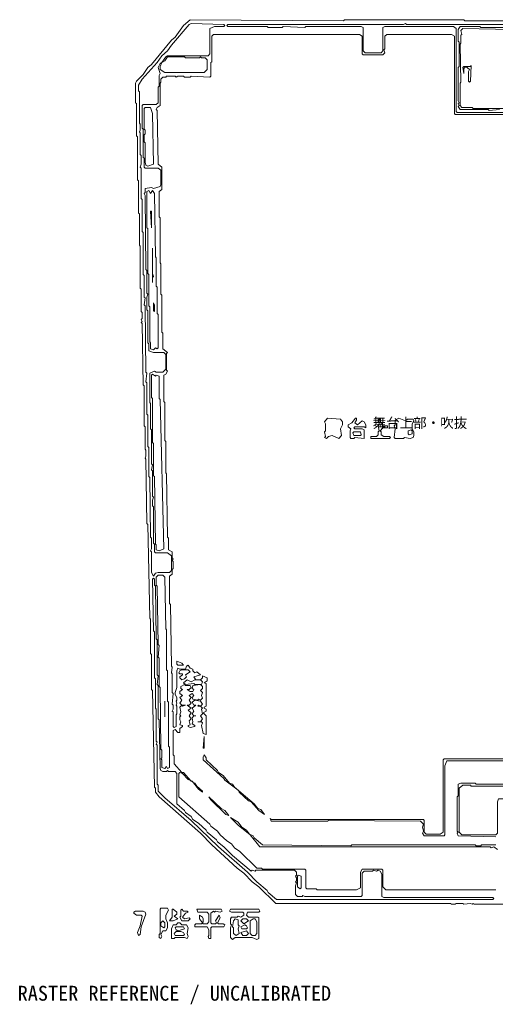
# Model space of a CAD drawing. Header units: millimetres. Extents: x -917 to 53670, y -4147 to 35616.
# Tile 1 of 5: x -917 to 18281, y -4147 to 35616. Entities that reach past the tile are written whole.
import ezdxf

# ---------------------------------------------------------------- set-up
doc = ezdxf.new("R2010")
doc.units = ezdxf.units.MM
for name, color, linetype, lineweight, true_color in [('ANNOTATION', 7, 'Continuous', 18, 0x50555f), ('EDITABLE_ROOM_LABELS', 7, 'Continuous', 18, 0x50555f), ('RASTER_CONTOURS', 7, 'Continuous', 18, 0x50555f)]:
    doc.layers.add(name, color=color, linetype=linetype, lineweight=lineweight, true_color=true_color)
doc.styles.add('JAPANESE', font='msgothic.ttc')

msp = doc.modelspace()

# ---------------------------------------------------------------- linework, layer by layer
at = {"layer": 'RASTER_CONTOURS'}
for points in [[(19287, 35576), (17047, 35576), (17009, 35616), (12188, 35616), (12150, 35576), (5963, 35616), (5697, 35379), (5356, 34906), (5204, 34788), (4407, 33802), (4255, 33684), (4065, 33408), (3799, 33132), (3761, 33053), (3761, 32264), (3799, 32225), (3799, 30923), (3837, 30884), (3837, 29149), (3875, 29110), (3875, 27808), (3913, 27769), (3913, 26507), (3951, 26468), (3951, 24772), (3989, 24733), (3989, 23826), (4027, 23786), (4027, 23550), (3989, 23510), (4027, 23432), (3989, 23392), (4027, 23353), (4065, 20868), (4103, 20829), (4103, 19212), (4141, 19173), (4141, 18266), (4179, 18227), (4179, 17990), (4141, 17911), (4179, 17872), (4217, 15269), (4255, 15230), (4331, 11444), (4369, 11405), (4369, 10025), (4407, 9985), (4407, 8566), (4445, 8527), (4521, 4623), (4559, 4583), (4559, 4426), (4710, 4229), (6381, 2770), (6836, 2296), (7861, 1350), (8127, 1153), (8468, 798), (8734, 601), (9417, -69), (16478, -69), (16516, -109), (16667, -109), (16705, -69), (16971, -69), (17009, -109), (17275, -69), (17351, -109), (17389, -69), (17427, -109), (21830, -109)], [(18983, 31870), (16743, 31870), (16705, 31909), (16705, 35261), (16591, 35340), (13820, 35340), (13745, 35300), (13745, 34354), (13669, 34275), (13023, 34275), (12947, 34354), (12947, 35300), (12871, 35340), (10632, 35340), (10594, 35300), (9721, 35340), (9683, 35300), (9114, 35300), (9076, 35340), (7481, 35340), (7443, 35379), (7481, 35419), (14580, 35419), (14656, 35458), (14694, 35419), (18603, 35419)], [(18300, 483), (13858, 483), (13745, 601), (13745, 1271), (13707, 1311), (12909, 1311), (12834, 1192), (12834, 561), (12682, 483), (11087, 483), (11049, 522), (10670, 522), (10632, 561), (10632, 1271), (10594, 1311), (8886, 1311), (8848, 1350), (8658, 1350), (7975, 2020), (7747, 2178), (7633, 2336), (7443, 2454), (7178, 2691), (7064, 2848), (6798, 3046), (6760, 3124), (5507, 4229), (5507, 5175), (5545, 5214), (5659, 5175), (5887, 4938), (6039, 4859), (6305, 4544), (6456, 4426), (6456, 4465), (6229, 4662), (6153, 4781), (6001, 4859), (5697, 5214), (5621, 5214), (5318, 5569), (5318, 5885), (5280, 5924), (5280, 6910), (5356, 6949), (5470, 6831), (5545, 6831), (5545, 6989), (5659, 7068), (5659, 7107), (5545, 7146), (5583, 7265), (5545, 7344), (5545, 7462), (5583, 7501), (5545, 7541), (5583, 7659), (5545, 7856), (5621, 7935), (5659, 7896), (5773, 7935), (5621, 7935), (5545, 8014), (5621, 8132), (5545, 8250), (5659, 8329), (5545, 8408), (5545, 8487), (5659, 8566), (5583, 8605), (5583, 8684), (5735, 8763), (5773, 8724), (5963, 8724), (6001, 8645), (5925, 8566), (5849, 8566), (5963, 8487), (6077, 8487), (6115, 8566), (6039, 8605), (6077, 8724), (6381, 8763), (6456, 8684), (6456, 8605), (6381, 8527), (6456, 8448), (6418, 8329), (6456, 8211), (6381, 8132), (6305, 8172), (6267, 8132), (6077, 8172), (6039, 8250), (6115, 8329), (6039, 8408), (5925, 8329), (6001, 8250), (5925, 8132), (6001, 8014), (5925, 7935), (5849, 7935), (6001, 7817), (5887, 7738), (6001, 7620), (5925, 7501), (6001, 7383), (5925, 7304), (5963, 7146), (5887, 7107), (5887, 7068), (5963, 7028), (6153, 7068), (6153, 7107), (6039, 7186), (6077, 7265), (6039, 7422), (6115, 7501), (6191, 7501), (6115, 7501), (6039, 7580), (6115, 7698), (6039, 7817), (6191, 7935), (6115, 7935), (6039, 8053), (6153, 8132), (6381, 8093), (6456, 7974), (6381, 7896), (6305, 7935), (6267, 7896), (6381, 7896), (6456, 7817), (6418, 7777), (6456, 7580), (6381, 7501), (6456, 7383), (6381, 7265), (6267, 7265), (6418, 7265), (6456, 7225), (6418, 7107), (6494, 6792), (6608, 6752), (6608, 7501), (6494, 7620), (6608, 7698), (6608, 7777), (6532, 7817), (6532, 7856), (6608, 7896), (6608, 8803), (6532, 8842), (6646, 8921), (6646, 9039), (6456, 9118), (6456, 9039), (6381, 8960), (6191, 8960), (6115, 9079), (6381, 9157), (6229, 9276), (6153, 9236), (6077, 9315), (6077, 9394), (5963, 9433), (5887, 9552), (5811, 9512), (5773, 9394), (5545, 9394), (5470, 9433), (5432, 9315), (5432, 8645), (5356, 8448), (5356, 8369), (5432, 8250), (5432, 8132), (5394, 8093), (5432, 8014), (5394, 7935), (5432, 7896), (5432, 7580), (5394, 7541), (5394, 7068), (5318, 7028), (5280, 7068), (5280, 7659), (5242, 7698), (5280, 7777), (5280, 7935), (5242, 7974), (5280, 8408), (5242, 8448), (5242, 9197), (5204, 9236), (5242, 9473), (5204, 9512), (5166, 11996), (5128, 12036), (5128, 13140), (5242, 13219), (5242, 13416), (5280, 13455), (5280, 13731), (5242, 13771), (5280, 13850), (5242, 13889), (5242, 14126), (5090, 14205), (5090, 14678), (5052, 14717), (5014, 17280), (4976, 17320), (4976, 18581), (4938, 18621), (4938, 20159), (4900, 20198), (4900, 21263), (4976, 21302), (5052, 21421), (5014, 21460), (5014, 22130), (5052, 22170), (4862, 22327), (4862, 22958), (4824, 22998), (4824, 24496), (4786, 24536), (4786, 25758), (4748, 25797), (4748, 27611), (4710, 27651), (4710, 28676), (4824, 28755), (4824, 29662), (4672, 29780), (4634, 31949), (4596, 31988), (4634, 32067), (4748, 32146), (4748, 33053), (4786, 33092), (4786, 33210), (4862, 33289), (4976, 33289), (5014, 33329), (5356, 33329), (5394, 33289), (5470, 33329), (5697, 33329), (5735, 33289), (5963, 33289), (6001, 33329), (6760, 33289), (6798, 33329), (6798, 33881), (6836, 33920), (6836, 34945), (6912, 35024), (12796, 35024), (12909, 34945), (12909, 34236), (12947, 34196), (13745, 34196), (13820, 34275), (13782, 34393), (13820, 34433), (13820, 34945), (13896, 35024), (16516, 35024), (16629, 34945), (16629, 31830), (16667, 31791), (18907, 31791)], [(18983, 35300), (17692, 35300), (17654, 35340), (16857, 35340), (16781, 35221), (16781, 34748), (16819, 34709), (16819, 33723), (16781, 33684), (16781, 32343), (16819, 32264), (16781, 32225), (16819, 32146), (16781, 32106), (16857, 31988), (17996, 31988), (18034, 31949), (18451, 31988)], [(18907, 32028), (17389, 32028), (17351, 32067), (16933, 32067), (16857, 32146), (16857, 33053), (16895, 33092), (16857, 34630), (16895, 34669), (16895, 34985), (16933, 35024), (16895, 35182), (16971, 35261), (18945, 35221)], [(20008, 5766), (16212, 5766), (16174, 5727), (16174, 2809), (16060, 2730), (15491, 2730), (15415, 2809), (15415, 3282), (15377, 3322), (9227, 3322), (9189, 3361), (9227, 3243), (11505, 3243), (11543, 3282), (15263, 3243), (15377, 3124), (15339, 3006), (15377, 2848), (15339, 2770), (15415, 2651), (16212, 2651), (16250, 2691), (16250, 5490), (16326, 5687), (19400, 5687)], [(19438, 4741), (17502, 4741), (17464, 4781), (16895, 4781), (16781, 4741), (16781, 4268), (16743, 4229), (16743, 2848), (16781, 2809), (16743, 2770), (16781, 2651), (18300, 2612)], [(18300, 2296), (17730, 2296), (17692, 2257), (17502, 2257), (17464, 2296), (12492, 2296), (12454, 2257), (8886, 2296), (8544, 2572), (8506, 2651), (8354, 2730), (8241, 2888), (8051, 3006), (7899, 3203), (7595, 3400), (7899, 3085), (8392, 2691), (8772, 2218), (18072, 2218), (18110, 2178), (18224, 2218), (18376, 2099)]]:
    msp.add_lwpolyline(points, dxfattribs=at)
for points in [[(7329, 35419), (7367, 35379), (7329, 35340), (6950, 35340), (6760, 35261), (6760, 34236), (6684, 34157), (5052, 34157), (4976, 34117), (4824, 33881), (4748, 33841), (4672, 33684), (4748, 33447), (4710, 33368), (4710, 32934), (4672, 32895), (4672, 32264), (4596, 32185), (4065, 32185), (4027, 32146), (4027, 31239), (4065, 31199), (4065, 30056), (4103, 30017), (4103, 29662), (4141, 29622), (4672, 29622), (4786, 29543), (4786, 28952), (4748, 28873), (4483, 28794), (4407, 28834), (4141, 28794), (4141, 28636), (4103, 28597), (4141, 28518), (4179, 25521), (4217, 25482), (4217, 24575), (4255, 24536), (4217, 24417), (4217, 23905), (4255, 23865), (4255, 22564), (4293, 22525), (4293, 22249), (4483, 22170), (4900, 22170), (4976, 22091), (4976, 21499), (4862, 21381), (4596, 21381), (4521, 21421), (4331, 21342), (4331, 20159), (4369, 20119), (4369, 19094), (4407, 19055), (4407, 17675), (4445, 17635), (4407, 17438), (4445, 17399), (4445, 16373), (4483, 16334), (4445, 16216), (4445, 15979), (4483, 15940), (4483, 14481), (4521, 14441), (4521, 14126), (4559, 14086), (5052, 14086), (5204, 13968), (5204, 13377), (5128, 13298), (4672, 13298), (4559, 13258), (4483, 13140), (4407, 13298), (4407, 14126), (4369, 14165), (4407, 14244), (4407, 14678), (4369, 14717), (4331, 17123), (4293, 17162), (4293, 18345), (4255, 18384), (4255, 19646), (4217, 19686), (4217, 20947), (4179, 20987), (4217, 21342), (4179, 21381), (4141, 24062), (4103, 24102), (4141, 24378), (4103, 24417), (4103, 25285), (4065, 25324), (4065, 27020), (4027, 27059), (4027, 28360), (3989, 28400), (3989, 29622), (3951, 29662), (3989, 29780), (3989, 30135), (3951, 30174), (3951, 31042), (3913, 31081), (3951, 31160), (3951, 31397), (3913, 31436), (3913, 32698), (3875, 32737), (3875, 32974), (4027, 33210), (4634, 33881), (4824, 34157), (5052, 34354), (5204, 34591), (5925, 35419), (6001, 35458)], [(4748, 33723), (4824, 33881), (4938, 33960), (5052, 34117), (5735, 34117), (5773, 34078), (6343, 34078), (6381, 34117), (6418, 34078), (6570, 34078), (6646, 33999), (6646, 33605), (6532, 33486), (4938, 33486), (4748, 33605)], [(17313, 33763), (17275, 33723), (17009, 33723), (16971, 33684), (17009, 33447), (17009, 33644), (17085, 33723), (17237, 33605), (17199, 33526), (17199, 33132), (17237, 33092), (17275, 33132)], [(4141, 32067), (4369, 32067), (4445, 31830), (4483, 29780), (4255, 29701), (4179, 29741), (4141, 29859), (4141, 30647), (4103, 30687), (4103, 30963), (4141, 31002), (4141, 31160), (4103, 31199), (4103, 32028)], [(4293, 28715), (4369, 28597), (4445, 28715), (4521, 28597), (4559, 26034), (4596, 25995), (4596, 24851), (4634, 24812), (4634, 23747), (4672, 23708), (4672, 22367), (4634, 22327), (4559, 22367), (4483, 22288), (4369, 22327), (4369, 22564), (4331, 22603), (4331, 24023), (4293, 24062), (4293, 25324), (4255, 25364), (4255, 27177), (4217, 27217), (4217, 28676)], [(4369, 27887), (4407, 27217), (4407, 27887)], [(4445, 26389), (4445, 25009), (4445, 25206), (4483, 25245), (4445, 25364)], [(4483, 24181), (4483, 23865), (4521, 23826), (4521, 24102)], [(4445, 21302), (4559, 21223), (4596, 21263), (4710, 21223), (4710, 20316), (4748, 20277), (4900, 14244), (4710, 14165), (4596, 14205), (4596, 14402), (4559, 14441), (4521, 17162), (4483, 17201), (4483, 18503), (4445, 18542), (4445, 20316), (4407, 20356), (4407, 21263)], [(11505, 19528), (11391, 19370), (11429, 19291), (11429, 19015), (11391, 18976), (11429, 18779), (11391, 18739), (11467, 18700), (11543, 18779), (11695, 18818), (11960, 18700), (12074, 18818), (12036, 19094), (12112, 19252), (12112, 19370), (12036, 19488)], [(12644, 19528), (12492, 19331), (12340, 19252), (12340, 19173), (12454, 19094), (12416, 19015), (12416, 18739), (12454, 18700), (12568, 18700), (12606, 18739), (12985, 18700), (12985, 19055), (12909, 19094), (12606, 19094), (12568, 19134), (12606, 19173), (12985, 19173), (13061, 19134), (13061, 19252), (12985, 19370), (12909, 19410), (12720, 19252), (12606, 19331), (12682, 19449), (12682, 19528)], [(13593, 19488), (13593, 19252), (13555, 19212), (13593, 19015), (13555, 18976), (13555, 18857), (13479, 18779), (13251, 18779), (13251, 18700), (14010, 18700), (14048, 18739), (14010, 18779), (13782, 18779), (13669, 18857), (13669, 18976), (13631, 19015), (13745, 19134), (13934, 19134), (13934, 19212), (13745, 19212), (13669, 19291), (13631, 19488)], [(14238, 19449), (14238, 19252), (14200, 19212), (14238, 19094), (14200, 18739), (14238, 18700), (14580, 18700), (14618, 18739), (14845, 18700), (14959, 18739), (14997, 18818), (14997, 18976), (14921, 19094), (14921, 19291), (14997, 19410), (14959, 19488), (14731, 19488), (14656, 19410), (14390, 19528)], [(12530, 18936), (12568, 18976), (12834, 18976), (12871, 18857), (12834, 18818), (12568, 18818)], [(14769, 19015), (14883, 19055), (14921, 19015), (14921, 18897), (14807, 18857), (14769, 18897)], [(4672, 13179), (4862, 13179), (4938, 13101), (4976, 11011), (5014, 10971), (5014, 9355), (5052, 9315), (5052, 8093), (5090, 8053), (5090, 6279), (5128, 6240), (5128, 5411), (5052, 5372), (5014, 5451), (4938, 5372), (4824, 5411), (4824, 5727), (4786, 5766), (4824, 5806), (4824, 6121), (4786, 6161), (4748, 8645), (4710, 8684), (4710, 9828), (4672, 9867), (4710, 10340), (4672, 10380), (4634, 12746), (4596, 12785), (4596, 13101)], [(4445, 13022), (4483, 13061), (4521, 13022), (4521, 12785), (4559, 12746), (4596, 10616), (4634, 10577), (4634, 9157), (4672, 9118), (4634, 8763), (4672, 8724), (4672, 7383), (4710, 7344), (4748, 5372), (4786, 5293), (4862, 5254), (5014, 5254), (5052, 5293), (5090, 5254), (5356, 5254), (5432, 5175), (5432, 3952), (5735, 3676), (5773, 3598), (6001, 3440), (6077, 3322), (6305, 3164), (6608, 2888), (6646, 2809), (7026, 2494), (7064, 2415), (7329, 2218), (7671, 1863), (8430, 1232), (8468, 1271), (8582, 1232), (8620, 1271), (10176, 1271), (10252, 1192), (10252, 1074), (10214, 1035), (10252, 956), (10252, 837), (10214, 798), (10252, 759), (10214, 640), (10214, 285), (10290, 207), (10480, 207), (10518, 246), (10594, 207), (12871, 207), (12909, 246), (12909, 1153), (12985, 1232), (13327, 1232), (13365, 1271), (13479, 1232), (13555, 1271), (13631, 1232), (13707, 1113), (13707, 207), (13782, 167), (18186, 167), (18224, 128), (18186, 88), (9455, 88), (9114, 364), (9076, 443), (8658, 798), (8278, 1192), (7102, 2218), (6001, 3282), (4938, 4189), (4672, 4465), (4672, 4702), (4634, 4741), (4634, 6318), (4596, 6358), (4634, 6437), (4596, 6476), (4596, 7777), (4559, 7817), (4559, 9000), (4521, 9039), (4521, 10892), (4483, 10932)], [(5432, 9709), (5432, 9591), (5470, 9552), (5697, 9552), (5621, 9631)], [(5545, 9039), (5545, 9079), (5659, 9157), (5659, 9197), (5545, 9197), (5507, 9236), (5545, 9315), (5621, 9355), (5887, 9355), (5963, 9276), (5773, 9157), (5811, 9079), (5735, 9000), (5621, 8960)], [(5697, 8842), (5849, 8960), (6001, 8881), (6153, 8960), (6381, 8960), (6456, 8881), (6418, 8763), (6153, 8763), (6115, 8803), (5773, 8763)], [(4938, 8093), (4938, 7462)], [(6532, 6673), (6494, 6200), (6532, 6200)], [(6532, 5924), (6494, 5845), (6494, 5727), (7329, 4978), (7367, 4899), (7899, 4505), (7937, 4426), (8316, 4071), (8430, 4031), (8734, 3676), (8962, 3519), (8810, 3716), (8696, 3755), (8544, 3952), (7747, 4623), (7671, 4741), (7557, 4781), (7292, 5096), (7102, 5214), (7064, 5293), (6608, 5727), (6608, 5806)], [(16819, 2809), (16819, 4583), (16971, 4702), (17275, 4702), (17313, 4662), (20539, 4662), (20577, 4623), (20615, 4662), (20653, 4623), (20729, 4662), (20767, 4623), (20881, 4623), (20957, 4505), (20957, 4268), (20881, 4150), (18413, 4150), (18376, 4031), (18376, 2770), (18300, 2691), (16933, 2691)], [(6722, 4229), (6798, 4110), (7405, 3519), (7519, 3479), (7367, 3676), (7216, 3755)], [(10328, 1074), (10442, 1035), (10442, 561), (10404, 522), (10290, 601), (10290, 1035)], [(4065, -385), (3761, -385), (3685, -424), (3685, -464), (3799, -543), (3989, -543), (4027, -582), (3951, -976), (3837, -1252), (3875, -1371), (3951, -1331), (3989, -1016), (4179, -503), (4141, -424)], [(5052, -267), (4786, -267), (4748, -306), (4748, -1292), (4710, -1331), (4710, -1450), (4786, -1489), (4824, -1410), (4786, -1331), (4862, -1174), (4976, -1174), (5052, -1055), (5052, -858), (4976, -700), (4976, -543), (5090, -346)], [(5280, -306), (5242, -306), (5242, -622), (5128, -779), (5280, -779), (5470, -700), (5318, -582), (5432, -503), (5432, -424)], [(5621, -306), (5583, -346), (5583, -582), (5545, -622), (5621, -779), (5887, -779), (5963, -700), (5925, -661), (5735, -700), (5659, -622), (5773, -464), (5887, -424), (5849, -385), (5697, -385)], [(6229, -306), (6267, -424), (6646, -424), (6722, -503), (6722, -819), (6646, -898), (6494, -898), (6456, -858), (6494, -819), (6494, -700), (6456, -622), (6343, -543), (6343, -700), (6456, -858), (6418, -898), (6191, -898), (6153, -937), (6153, -1016), (6646, -1016), (6722, -1134), (6722, -1371), (6684, -1410), (6722, -1489), (6798, -1489), (6798, -1055), (6836, -1016), (7329, -1016), (7367, -937), (7292, -898), (7102, -898), (7064, -858), (7178, -661), (7140, -543), (6988, -779), (7026, -858), (6988, -898), (6836, -898), (6798, -858), (6798, -464), (6912, -385), (6950, -424), (6988, -385), (7178, -424), (7254, -385), (7216, -306)], [(7557, -385), (7633, -424), (8089, -424), (8127, -464), (8127, -543), (8013, -622), (7899, -582), (7861, -622), (7633, -622), (7595, -700), (7595, -898), (7633, -937), (7595, -1055), (7595, -1450), (7671, -1528), (7785, -1450), (8468, -1450), (8658, -1528), (8734, -1489), (8734, -661), (8696, -622), (8316, -622), (8241, -543), (8278, -424), (8734, -424), (8772, -385), (8734, -306), (7595, -306)], [(4862, -779), (4938, -858), (4938, -1016), (4900, -1055), (4786, -976), (4786, -858)], [(7785, -700), (7899, -740), (7899, -937), (7937, -976), (7899, -1095), (7937, -1292), (7823, -1371), (7709, -1292), (7709, -1055), (7671, -1016), (7709, -779)], [(8013, -779), (8089, -700), (8241, -700), (8316, -779), (8127, -898)], [(8506, -700), (8582, -700), (8658, -819), (8658, -1292), (8582, -1371), (8468, -1371), (8392, -1292), (8392, -779)], [(5204, -1095), (5204, -1489), (5318, -1489), (5356, -1450), (5735, -1450), (5849, -1489), (5887, -1410), (5849, -1292), (5887, -1055), (5811, -937), (5621, -937), (5545, -858), (5470, -858), (5394, -937), (5280, -937)], [(5356, -1055), (5394, -1016), (5697, -1016), (5735, -1095), (5470, -1174), (5394, -1134)], [(8013, -1016), (8165, -937), (8241, -976), (8278, -1055), (8241, -1095), (8051, -1095)], [(8013, -1252), (8241, -1174), (8316, -1292), (8241, -1371), (8089, -1371)], [(5318, -1292), (5394, -1213), (5583, -1213), (5697, -1252), (5735, -1331), (5697, -1371), (5356, -1371)]]:
    msp.add_lwpolyline(points, close=True, dxfattribs=at)

# ---------------------------------------------------------------- texts
at = {"layer": 'ANNOTATION', "style": 'JAPANESE'}
msp.add_text('RASTER REFERENCE / UNCALIBRATED', height=600, dxfattribs=at).set_placement((-1000, -4000))
at = {"layer": 'EDITABLE_ROOM_LABELS', "style": 'JAPANESE'}
msp.add_text('舞台上部・吹抜', height=400, dxfattribs=at).set_placement((13327, 19134))

doc.saveas('drawing.dxf')
